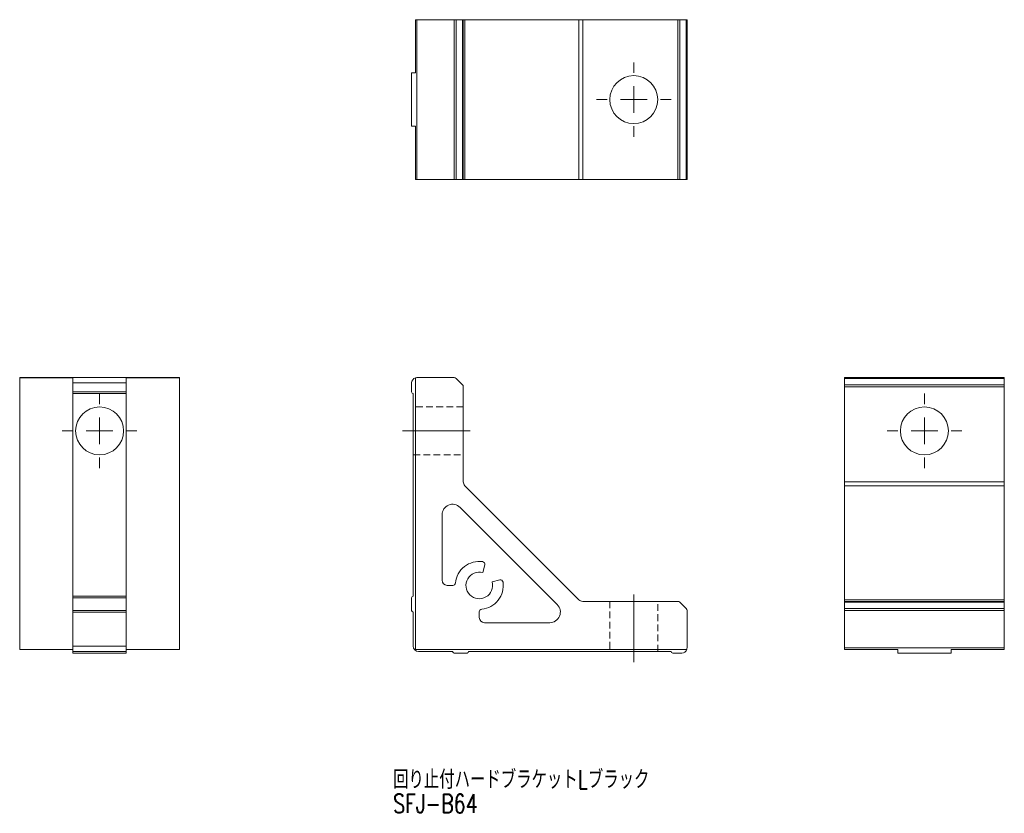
# Model space of a CAD drawing. Header units: millimetres. Extents: x 73 to 258, y 51 to 200.
import ezdxf

# ---------------------------------------------------------------- set-up
doc = ezdxf.new("R2010")
doc.units = ezdxf.units.MM
doc.linetypes.add('CENTERX2', pattern=[20.32, 12.7, -2.54, 2.54, -2.54])
doc.linetypes.add('HIDDEN', pattern=[1.905, 1.27, -0.635])
doc.styles.add('SLDTEXTSTYLE0', font='TXT', dxfattribs={"width": 0.75, "bigfont": 'bigfont'})

# ---------------------------------------------------------------- blocks, each defined once
blk = doc.blocks.new('SW_NOTE_0')
at = {"color": 0, "linetype": 'Continuous', "lineweight": 0, "char_height": 3.5, "attachment_point": 1, "style": 'SLDTEXTSTYLE0'}
for s, insert in [('回り止付ハードブラケットLブラック', (0, 4.51)), ('SFJ-B64', (0, -0.01))]:
    blk.add_mtext(s, dxfattribs=dict(at, insert=insert))
blk = doc.blocks.new('SW_CENTERMARKSYMBOL_0')
at = {"color": 0, "linetype": 'Continuous', "lineweight": 0}
for p, q in [((0, 5), (0, 7)), ((0, 0), (0, 2.5)), ((-5, 0), (-7, 0)), ((0, 0), (-2.5, 0)), ((0, 0), (0, -2.5)), ((0, 0), (2.5, 0)), ((5, 0), (7, 0)), ((0, -5), (0, -7))]:
    blk.add_line(p, q, dxfattribs=at)
blk = doc.blocks.new('SW_CENTERMARKSYMBOL_1')
at = {"color": 0, "linetype": 'Continuous', "lineweight": 0}
for p, q in [((0, 5), (0, 7)), ((0, 0), (0, 2.5)), ((-5, 0), (-7, 0)), ((0, 0), (-2.5, 0)), ((0, 0), (2.5, 0)), ((0, 0), (0, -2.5)), ((5, 0), (7, 0)), ((0, -5), (0, -7))]:
    blk.add_line(p, q, dxfattribs=at)
blk = doc.blocks.new('SW_CENTERMARKSYMBOL_2')
at = {"color": 0, "linetype": 'Continuous', "lineweight": 0}
for p, q in [((0, 5), (0, 7)), ((0, 0), (0, 2.5)), ((-5, 0), (-7, 0)), ((0, 0), (-2.5, 0)), ((0, 0), (0, -2.5)), ((0, 0), (2.5, 0)), ((5, 0), (7, 0)), ((0, -5), (0, -7))]:
    blk.add_line(p, q, dxfattribs=at)

msp = doc.modelspace()

# ---------------------------------------------------------------- linework, layer by layer
at = {"color": 7, "linetype": 'Continuous', "lineweight": 0}
for p, q in [((147.77, 199.91), (147.77, 189.91)), ((148.07, 199.91), (147.77, 199.91)), ((148.07, 169.91), (148.07, 199.91)), ((148.07, 199.91), (155.06, 199.91)), ((155.06, 169.91), (155.06, 199.91)), ((155.41, 199.91), (155.06, 199.91)), ((155.41, 169.91), (155.41, 199.91)), ((155.41, 199.91), (156.62, 199.91)), ((156.62, 169.91), (156.62, 199.91)), ((156.77, 199.91), (156.62, 199.91)), ((156.77, 169.91), (156.77, 199.91)), ((156.77, 199.91), (157.06, 199.91)), ((157.06, 169.91), (157.06, 199.91)), ((157.06, 199.91), (178.47, 199.91)), ((178.47, 169.91), (178.47, 199.91)), ((178.47, 199.91), (179.18, 199.91)), ((179.18, 169.91), (179.18, 199.91)), ((179.18, 199.91), (197.06, 199.91)), ((197.06, 169.91), (197.06, 199.91)), ((197.41, 199.91), (197.06, 199.91)), ((197.41, 169.91), (197.41, 199.91)), ((197.41, 199.91), (198.62, 199.91)), ((198.62, 169.91), (198.62, 199.91)), ((198.77, 199.91), (198.62, 199.91)), ((198.77, 169.91), (198.77, 199.91)), ((147.07, 179.91), (147.07, 189.91)), ((147.77, 189.91), (147.07, 189.91)), ((147.07, 179.91), (147.77, 179.91)), ((147.77, 169.91), (147.77, 179.91)), ((148.07, 169.91), (147.77, 169.91)), ((148.07, 169.91), (155.06, 169.91)), ((155.41, 169.91), (155.06, 169.91)), ((155.41, 169.91), (156.62, 169.91)), ((156.77, 169.91), (156.62, 169.91)), ((156.77, 169.91), (157.06, 169.91)), ((157.06, 169.91), (178.47, 169.91)), ((178.47, 169.91), (179.18, 169.91)), ((179.18, 169.91), (197.06, 169.91)), ((197.41, 169.91), (197.06, 169.91)), ((197.41, 169.91), (198.62, 169.91)), ((198.77, 169.91), (198.62, 169.91)), ((73.5, 132.74), (73.5, 132.7)), ((103.5, 132.74), (73.5, 132.74)), ((73.5, 132.7), (83.5, 132.7)), ((73.5, 81.74), (73.5, 132.7)), ((83.5, 132.7), (83.5, 131.74)), ((93.5, 131.74), (83.5, 131.74)), ((83.5, 131.74), (83.5, 130.04)), ((103.5, 132.7), (93.5, 132.7)), ((93.5, 131.74), (93.5, 132.7)), ((93.5, 130.04), (93.5, 131.74)), ((103.5, 132.74), (103.5, 132.7)), ((103.5, 132.7), (103.5, 81.74)), ((147.07, 130.04), (147.07, 131.74)), ((147.77, 132.7), (147.77, 81.74)), ((148.07, 132.74), (155.06, 132.74)), ((155.41, 132.6), (156.62, 131.39)), ((228.32, 132.74), (258.32, 132.74)), ((228.32, 132.6), (228.32, 132.74)), ((228.32, 132.6), (258.32, 132.6)), ((228.32, 132.6), (228.32, 131.39)), ((228.32, 131.39), (258.32, 131.39)), ((228.32, 131.04), (228.32, 131.39)), ((258.32, 132.6), (258.32, 132.74)), ((258.32, 132.6), (258.32, 131.39)), ((258.32, 131.04), (258.32, 131.39)), ((83.5, 130.04), (83.5, 129.74)), ((93.5, 130.04), (83.5, 130.04)), ((93.5, 129.74), (83.5, 129.74)), ((83.5, 129.74), (83.5, 91.74)), ((93.5, 129.74), (93.5, 130.04)), ((93.5, 91.74), (93.5, 129.74)), ((147.37, 91.74), (147.37, 129.74)), ((156.77, 131.04), (156.77, 113.16)), ((228.32, 131.04), (258.32, 131.04)), ((228.32, 131.04), (228.32, 113.16)), ((258.32, 131.04), (258.32, 113.16)), ((228.32, 113.16), (258.32, 113.16)), ((228.32, 113.16), (228.32, 112.45)), ((258.32, 113.16), (258.32, 112.45)), ((157.06, 112.45), (178.47, 91.04)), ((228.32, 112.45), (258.32, 112.45)), ((228.32, 112.45), (228.32, 91.04)), ((258.32, 112.45), (258.32, 91.04)), ((156.18, 108.38), (174.4, 90.16)), ((152.77, 94.74), (152.77, 106.97)), ((160.41, 96.16), (160.79, 97.58)), ((162.18, 94.39), (163.6, 94.77)), ((154.79, 93.74), (153.77, 93.74)), ((93.5, 91.74), (83.5, 91.74)), ((83.5, 91.74), (83.5, 91.44)), ((93.5, 91.44), (83.5, 91.44)), ((83.5, 91.44), (83.5, 89.04)), ((93.5, 91.44), (93.5, 91.74)), ((93.5, 89.04), (93.5, 91.44)), ((147.07, 89.04), (147.07, 91.44)), ((179.18, 90.74), (197.06, 90.74)), ((197.41, 90.6), (198.62, 89.39)), ((228.32, 91.04), (258.32, 91.04)), ((228.32, 91.04), (228.32, 90.74)), ((228.32, 90.74), (258.32, 90.74)), ((228.32, 90.6), (228.32, 90.74)), ((228.32, 90.6), (258.32, 90.6)), ((228.32, 90.6), (228.32, 89.39)), ((258.32, 91.04), (258.32, 90.74)), ((258.32, 90.6), (258.32, 90.74)), ((258.32, 90.6), (258.32, 89.39)), ((83.5, 89.04), (83.5, 88.74)), ((93.5, 89.04), (83.5, 89.04)), ((93.5, 88.74), (83.5, 88.74)), ((83.5, 88.74), (83.5, 82.34)), ((93.5, 88.74), (93.5, 89.04)), ((93.5, 82.34), (93.5, 88.74)), ((147.37, 82.34), (147.37, 88.74)), ((159.77, 88.77), (159.77, 87.74)), ((198.77, 89.04), (198.77, 82.04)), ((228.32, 89.04), (228.32, 89.39)), ((228.32, 89.39), (258.32, 89.39)), ((228.32, 89.04), (228.32, 82.04)), ((228.32, 89.04), (258.32, 89.04)), ((258.32, 89.04), (258.32, 89.39)), ((258.32, 89.04), (258.32, 82.04)), ((160.77, 86.74), (172.99, 86.74)), ((83.5, 81.74), (73.5, 81.74)), ((93.5, 82.34), (83.5, 82.34)), ((83.5, 82.34), (83.5, 81.34)), ((93.5, 81.34), (83.5, 81.34)), ((83.5, 81.34), (83.5, 81.04)), ((93.5, 81.34), (93.5, 82.34)), ((103.5, 81.74), (93.5, 81.74)), ((93.5, 81.04), (93.5, 81.34)), ((198.72, 81.74), (147.77, 81.74)), ((154.77, 81.34), (148.37, 81.34)), ((195.77, 81.34), (157.77, 81.34)), ((228.32, 82.04), (258.32, 82.04)), ((228.32, 81.74), (228.32, 82.04)), ((238.32, 81.74), (228.32, 81.74)), ((238.32, 81.74), (238.32, 81.04)), ((258.32, 81.74), (248.32, 81.74)), ((248.32, 81.04), (248.32, 81.74)), ((258.32, 81.74), (258.32, 82.04)), ((93.5, 81.04), (83.5, 81.04)), ((157.47, 81.04), (155.07, 81.04)), ((197.77, 81.04), (196.07, 81.04)), ((238.32, 81.04), (248.32, 81.04))]:
    msp.add_line(p, q, dxfattribs=at)
at = {"color": 7, "linetype": 'HIDDEN', "lineweight": 0}
for p, q in [((156.77, 127.24), (147.37, 127.24)), ((147.37, 118.24), (156.77, 118.24)), ((184.27, 90.74), (184.27, 81.34)), ((193.27, 81.34), (193.27, 90.74))]:
    msp.add_line(p, q, dxfattribs=at)
at = {"color": 7, "linetype": 'CENTERX2', "lineweight": 0}
for p, q in [((145.37, 122.74), (158.77, 122.74)), ((188.77, 79.34), (188.77, 92.74))]:
    msp.add_line(p, q, dxfattribs=at)
at = {"color": 7, "linetype": 'Continuous', "lineweight": 0}
for centre in [(188.77, 184.91), (88.5, 122.74), (243.32, 122.74)]:
    msp.add_circle(centre, 4.5, dxfattribs=at)
for centre, radius, start, end in [((148.07, 131.74), 1, 107.4576, 180), ((148.07, 131.74), 1, 90, 107.4576), ((155.06, 132.24), 0.5, 45, 90), ((156.27, 131.04), 0.5, 0, 45), ((147.37, 130.04), 0.3, 180, 270), ((157.77, 113.16), 1, 179.9989, 224.9996), ((154.77, 106.97), 2, 45, 180), ((159.77, 93.74), 4.5, 82.1811, 174.2608), ((160.31, 97.71), 0.5, 345.0017, 82.1836), ((159.77, 93.74), 2.5, 74.9995, 15), ((153.77, 94.74), 1, 180, 270), ((159.77, 93.74), 4.5, 275.7389, 7.8193), ((163.73, 94.29), 0.5, 7.8185, 104.9995), ((154.79, 94.24), 0.5, 270, 354.2608), ((147.37, 91.44), 0.3, 90, 180), ((179.18, 91.74), 1, 225.0009, 270.0015), ((197.06, 90.24), 0.5, 45, 90), ((147.37, 89.04), 0.3, 180, 270), ((160.27, 88.77), 0.5, 95.7392, 180), ((172.99, 88.74), 2, 270, 45.0001), ((198.27, 89.04), 0.5, 0, 45), ((160.77, 87.74), 1, 180, 270), ((148.37, 82.34), 1, 180, 270), ((155.07, 81.34), 0.3, 180, 270), ((157.47, 81.34), 0.3, 270, 0), ((196.07, 81.34), 0.3, 180, 270), ((197.77, 82.04), 1, 270, 342.5424), ((197.77, 82.04), 1, 342.5424, 0)]:
    msp.add_arc(centre, radius, start, end, dxfattribs=at)

# ---------------------------------------------------------------- block references
for name, p in [('SW_CENTERMARKSYMBOL_0', (188.77, 184.91)), ('SW_CENTERMARKSYMBOL_2', (88.5, 122.74)), ('SW_CENTERMARKSYMBOL_1', (243.32, 122.74)), ('SW_NOTE_0', (143.59, 54.55))]:
    msp.add_blockref(name, p, dxfattribs=at)

doc.saveas('drawing.dxf')
